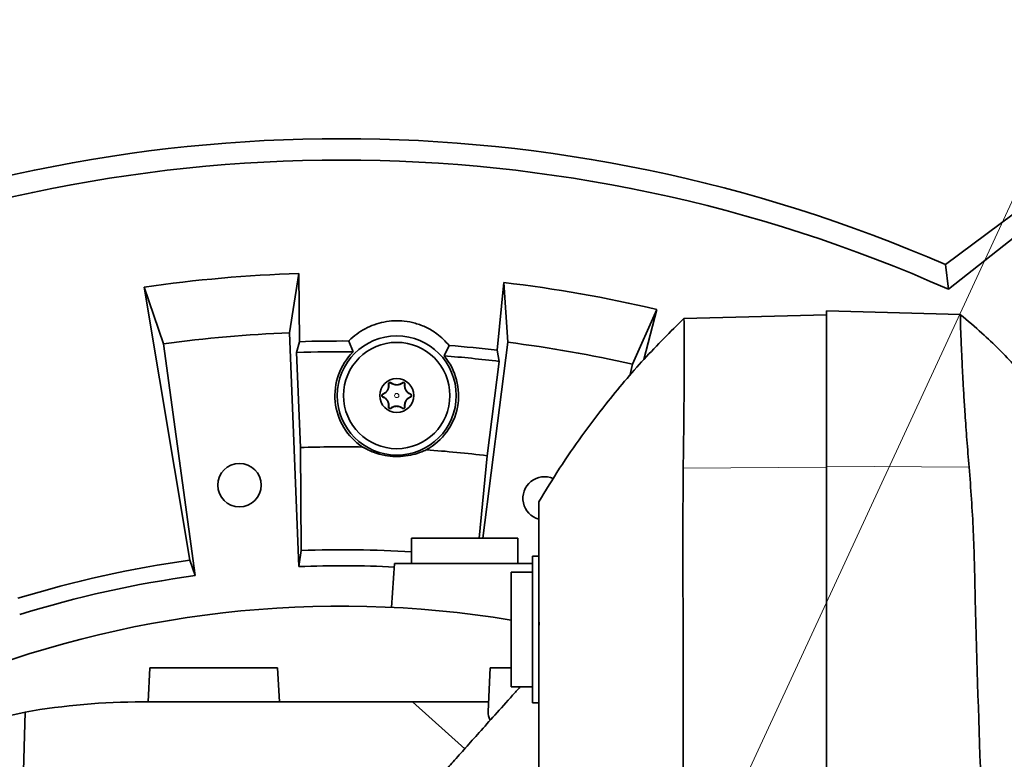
# Model space of a CAD drawing. Header units: millimetres. Extents: x 0 to 14900, y 0 to 10500.
# Tile 35 of 48: x 10751 to 10982, y 5943 to 6117. Entities that reach past the tile are written whole.
import ezdxf

# ---------------------------------------------------------------- set-up
doc = ezdxf.new("R2010")
doc.units = ezdxf.units.MM
doc.header["$LTSCALE"] = 25
doc.styles.add('SLDTEXTSTYLE0', font='TXT', dxfattribs={"width": 0.605})
doc.dimstyles.new('SLDDIMSTYLE2', dxfattribs={"dimtxt": 87.5, "dimasz": 87.5, "dimexe": 0, "dimexo": 0.0625, "dimgap": 21.875, "dimtad": 1, "dimdec": 4, "dimlfac": 25, "dimzin": 12, "dimdsep": 46, "dimtxsty": 'SLDTEXTSTYLE0', "dimsah": 1, "dimcen": 0.09, "dimadec": 1, "dimazin": 3, "dimtfac": 1, "dimtofl": 0, "dimtmove": 0, "dimatfit": 3, "dimfxl": 1, "dimfrac": 2, "dimtolj": 1, "dimtzin": 12, "dimarcsym": 0})
doc.dimstyles.new('SLDDIMSTYLE3', dxfattribs={"dimtxt": 87.5, "dimasz": 87.5, "dimexe": 0, "dimexo": 0.0625, "dimgap": 21.875, "dimtad": 1, "dimdec": 1, "dimrnd": 1e-09, "dimzin": 12, "dimdsep": 46, "dimtxsty": 'SLDTEXTSTYLE0', "dimsah": 1, "dimcen": 0, "dimadec": 0, "dimazin": 3, "dimtfac": 1, "dimtofl": 0, "dimtmove": 0, "dimatfit": 3, "dimfxl": 1, "dimfrac": 2, "dimtolj": 1, "dimtzin": 12, "dimarcsym": 0})

# ---------------------------------------------------------------- blocks, each defined once
blk = doc.blocks.new('_D_6')
at = {"color": 7, "linetype": 'Continuous', "lineweight": 0}
for p, q in [((7972.55, 6237.04), (7775.38, 6271.81)), ((12131.86, 5733.81), (13924.74, 5733.81))]:
    blk.add_line(p, q, dxfattribs=at)
at = {"color": 7, "linetype": 'Continuous', "lineweight": 18}
blk.add_arc((10826.53, 5733.81), 3060.71, 0, 170, dxfattribs=at)
for points in [[(7812.31, 6265.3), (7841.01, 6348.9), (7816.46, 6353.59)], [(13887.24, 5733.81), (13898.49, 5821.48), (13873.49, 5821.12)]]:
    blk.add_solid(points, dxfattribs=at)
at = {"color": 7, "linetype": 'Continuous', "lineweight": 18, "insert": (10991.66, 8905.45), "char_height": 87.5, "attachment_point": 1, "rotation": 354.776, "style": 'SLDTEXTSTYLE0'}
blk.add_mtext('170°', dxfattribs=at)
blk = doc.blocks.new('_D_8')
at = {"color": 7, "linetype": 'Continuous', "lineweight": 0}
blk.add_line((12022.3, 8318.62), (10826.53, 5733.81), dxfattribs=at)
at = {"color": 7, "linetype": 'Continuous', "lineweight": 18}
blk.add_solid([(12022.3, 8318.62), (11974.22, 8244.45), (11996.91, 8233.95)], dxfattribs=at)
at = {"color": 7, "linetype": 'Continuous', "lineweight": 18, "insert": (11247.1, 6911.4), "char_height": 87.5, "attachment_point": 1, "rotation": 65.174, "style": 'SLDTEXTSTYLE0'}
blk.add_mtext('R2848', dxfattribs=at)
blk = doc.blocks.new('_D_9')
at = {"color": 7, "linetype": 'Continuous', "lineweight": 0}
for q in [(11837.29, 6836.36), (10826.53, 5733.81)]:
    blk.add_line((11498.23, 6466.51), q, dxfattribs=at)
at = {"color": 7, "linetype": 'Continuous', "lineweight": 18}
blk.add_solid([(11498.23, 6466.51), (11566.57, 6522.56), (11548.14, 6539.46)], dxfattribs=at)
at = {"color": 7, "linetype": 'Continuous', "lineweight": 18, "insert": (11560.07, 6700.75), "char_height": 87.5, "attachment_point": 1, "rotation": 47.4869, "style": 'SLDTEXTSTYLE0'}
blk.add_mtext('R994', dxfattribs=at)

msp = doc.modelspace()

# ---------------------------------------------------------------- linework, layer by layer
at = {"color": 7, "linetype": 'Continuous', "lineweight": 35}
for p, q in [((10968.5253214, 6059.5778396), (11014.2607915, 6093.8100723)), ((10969.1868286, 6053.7826957), (11015.4012786, 6090.3830632)), ((10969.1868286, 6053.7826957), (10968.5253214, 6059.5778396)), ((10816.5148482, 6057.4829642), (10814.3548305, 6043.5710735)), ((10816.6592065, 6041.4707741), (10816.5148482, 6057.4829642)), ((10784.721585, 6040.9785005), (10780.1786084, 6054.3039551)), ((10780.1786084, 6054.3039551), (10790.9021486, 5990.1082133)), ((10864.7077568, 6055.3788163), (10863.1683935, 6039.4401391)), ((10865.6470538, 6041.3316067), (10864.7077568, 6055.3788163)), ((10900.6286573, 6049.0449924), (10894.9415782, 6036.1661917)), ((10897.5878172, 6037.2728494), (10900.6286573, 6049.0449924)), ((10907.0053044, 6046.9323184), (10940.5253734, 6047.8100723)), ((10940.5253734, 6048.7053286), (10972.0564347, 6047.8796587)), ((10940.5253734, 6048.7053286), (10940.5253734, 6012.2030468)), ((10814.3548305, 6043.5710735), (10816.5141203, 5988.6134765)), ((10792.1383861, 5986.4808761), (10784.721585, 6040.9785005)), ((10816.0063144, 6038.9150959), (10816.6592065, 6041.4707741)), ((10829.252413, 6039.0841939), (10828.2604602, 6041.6240391)), ((10851.8737967, 6040.5834514), (10850.6622721, 6038.1407085)), ((10859.7923751, 5995.3100723), (10865.6470538, 6041.3316067)), ((10816.0063144, 6038.9150959), (10816.8835703, 6016.5874415)), ((10863.1683935, 6039.4401391), (10863.5960591, 6036.8372828)), ((10860.7761581, 6014.6710498), (10863.5960591, 6036.8372828)), ((10894.9415782, 6036.1661917), (10894.3237922, 6033.4359702)), ((10817.1016962, 5992.4003767), (10816.8835703, 6016.5874415)), ((10860.7761581, 6014.6710498), (10858.9062139, 5995.3100723)), ((10940.5253734, 6012.2030468), (10940.5253734, 5779.7491901)), ((10843.0253734, 5995.3100723), (10843.0253734, 5989.3100723)), ((10843.0253734, 5995.3100723), (10868.0253734, 5995.3100723)), ((10868.0253734, 5989.3100723), (10868.0253734, 5995.3100723)), ((10817.1016962, 5992.4003767), (10816.5141203, 5988.6134765)), ((10790.9021486, 5990.1082133), (10792.1383861, 5986.4808761)), ((10839.0253734, 5989.3100723), (10838.3064231, 5979.0286049)), ((10871.4253734, 5989.3100723), (10839.0253734, 5989.3100723)), ((10872.9253734, 5991.0214961), (10871.4253734, 5991.0214961)), ((10871.4253734, 5956.5986485), (10871.4253734, 5991.0214961)), ((10871.4253734, 5987.3100723), (10866.4253734, 5987.3100723)), ((10866.4253734, 5960.3100723), (10866.4253734, 5987.3100723)), ((10873.035072, 5974.8707094), (10872.9253734, 5976.4394727)), ((10781.5253734, 5964.8100723), (10781.1061111, 5956.8100723)), ((10781.5253734, 5964.8100723), (10811.5253734, 5964.8100723)), ((10811.9446356, 5956.8100723), (10811.5253734, 5964.8100723)), ((10861.5253734, 5964.8100723), (10860.9857629, 5954.5136922)), ((10861.5253734, 5964.8100723), (10866.4253734, 5964.8100723)), ((10866.4253734, 5960.3100723), (10871.4253734, 5960.3100723)), ((10779.8213431, 5956.8100723), (10843.2211923, 5956.8100723)), ((10843.2211923, 5956.8100723), (10855.5216839, 5945.8094371)), ((10861.1061111, 5956.8100723), (10843.2211923, 5956.8100723)), ((10871.4253734, 5956.5986485), (10872.9253734, 5956.5986485)), ((10737.8461428, 5951.2243017), (10752.2238573, 5954.4197353)), ((10752.2238573, 5954.4197353), (10751.5915688, 5933.9574314))]:
    msp.add_line(p, q, dxfattribs=at)
at = {"color": 8, "linetype": 'Continuous', "lineweight": 18}
for p, q in [((10837.649764, 6031.4486178), (10837.5856579, 6031.439535)), ((10838.1781306, 6031.7536704), (10838.2180496, 6031.8046465)), ((10840.8726161, 6031.7536704), (10840.8326971, 6031.8046465)), ((10841.4009827, 6031.4486178), (10841.4650888, 6031.439535)), ((10836.3025213, 6029.1151249), (10836.2783341, 6029.1751838)), ((10842.7482254, 6029.1151249), (10842.7724126, 6029.1751838)), ((10836.3025213, 6028.5050197), (10836.2783341, 6028.4449608)), ((10842.7482254, 6028.5050197), (10842.7724126, 6028.4449608)), ((10837.649764, 6026.1715269), (10837.5856579, 6026.1806096)), ((10838.1781306, 6025.8664743), (10838.2180496, 6025.8154981)), ((10840.8726161, 6025.8664743), (10840.8326971, 6025.8154981)), ((10841.4009827, 6026.1715269), (10841.4650888, 6026.1806096)), ((10906.8591906, 6011.7261052), (10940.5253734, 6011.9627405)), ((10940.5253734, 6012.2030468), (10974.0746138, 6011.9672335))]:
    msp.add_line(p, q, dxfattribs=at)
at = {"color": 7, "linetype": 'Continuous', "lineweight": 35}
for centre, radius in [((10839.5253734, 6028.8100723), 14), ((10839.5253734, 6028.8100723), 12.5), ((10839.5253734, 6028.8100723), 4), ((10802.5575441, 6007.7636143), 5.1)]:
    msp.add_circle(centre, radius, dxfattribs=at)
at = {"color": 8, "linetype": 'Continuous', "lineweight": 18}
msp.add_circle((10839.5253734, 6028.8100723), 0.5, dxfattribs=at)
at = {"color": 7, "linetype": 'Continuous', "lineweight": 18}
for radius in [2848, 994]:
    msp.add_arc((10826.5253734, 5733.8100723), radius, 190, 170, dxfattribs=at)
at = {"color": 7, "linetype": 'Continuous', "lineweight": 35}
for centre, radius, start, end in [((10826.5253734, 5733.8100723), 355.3711066, 66.447941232, 113.552058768), ((10826.5253734, 5733.8100723), 350.3352259, 65.970049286, 114.029950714), ((10826.5253734, 5733.8100723), 323.8276572, 91.771473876, 98.228526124), ((10826.5253734, 5733.8100723), 323.8276572, 76.771473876, 83.228526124), ((10826.5253734, 5733.8100723), 310, 92.25, 97.75), ((10826.5253734, 5733.8100723), 307.8188569, 89.677038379, 91.836750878), ((10826.5253734, 5733.8100723), 307.8188569, 83.163249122, 85.276429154), ((10826.5253734, 5733.8100723), 310, 77.25, 82.75), ((10826.5253734, 5733.8100723), 305.2863017, 89.488185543, 91.974595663), ((10839.5253734, 6028.8100723), 14.5289809, 134.996761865, 236.402039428), ((10839.5253734, 6028.8100723), 14.5289809, 298.551428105, 39.956705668), ((10826.5253734, 5733.8100723), 305.2863017, 83.025404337, 85.46528199), ((10826.5253734, 5733.8100723), 282.9416988, 88.995503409, 91.952846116), ((10826.5253734, 5733.8100723), 282.9416988, 83.047153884, 85.957964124), ((10874.2786222, 6004.6322044), 5.1, 66.384718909, 254.606274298), ((10826.5253734, 5733.8100723), 258.7619586, 86.344044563, 92.087077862), ((10826.5253734, 5733.8100723), 258.7619586, 97.912922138, 107.087077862), ((10826.5253734, 5733.8100723), 255, 87.202901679, 92.25), ((10826.5253734, 5733.8100723), 255, 97.75, 107.25), ((10826.5253734, 5733.8100723), 245.5, 80.64648664, 112.38532819), ((10779.8213431, 5796.3023813), 160.507691, 90, 99.900559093)]:
    msp.add_arc(centre, radius, start, end, dxfattribs=at)
msp.add_ellipse((10876.5253734, 5954.3418084), major_axis=(15.5441138, 0), ratio=0.4594091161, start_param=3.1175206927, end_param=3.3968631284, dxfattribs=at)
for points, knots in [([(10974.0746138, 6011.9672335), (10973.8858462, 6014.1261034), (10973.5083079, 6018.4438793), (10973.1176969, 6024.0964975), (10972.8095381, 6028.9799153), (10972.5746775, 6033.1221012), (10972.3831324, 6036.8467569), (10972.2321606, 6040.0871485), (10972.1196036, 6042.81681), (10972.0438619, 6045.0342428), (10972.0071308, 6046.6449775), (10972.0062542, 6047.6827585), (10972.0397271, 6047.8141009), (10972.0564347, 6047.8796587)], [0, 0, 0, 0, 0.1069046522, 0.2138110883, 0.2997553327, 0.3859723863, 0.4719167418, 0.5580680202, 0.6444939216, 0.7306450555, 0.8203266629, 0.9103184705, 1, 1, 1, 1]), ([(11009.6256688, 5999.8065125), (11007.9947178, 6002.961713), (11004.6743403, 6009.3852396), (10998.7778914, 6018.5702333), (10992.2099411, 6027.4364672), (10984.9691609, 6035.763743), (10978.253414, 6042.5968373), (10973.7424856, 6046.3875395), (10972.0501732, 6047.8096529)], [0, 0, 0, 0, 0.17342759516, 0.35307321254, 0.53256016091, 0.7121236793, 0.89200080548, 1, 1, 1, 1]), ([(10851.8737967, 6040.5834514), (10850.9558693, 6041.5541892), (10849.4121425, 6043.18673), (10846.576585, 6044.8524495), (10843.9797315, 6045.8520092), (10841.3792864, 6046.3503032), (10838.9006108, 6046.4257062), (10836.5181042, 6046.1434017), (10834.232788, 6045.507544), (10832.068091, 6044.5511284), (10830.0837465, 6043.2867644), (10828.8668119, 6042.2376385), (10828.2938519, 6041.65783), (10828.2604602, 6041.6240391)], [0, 0, 0, 0, 0.1557395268, 0.2619153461, 0.3680183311, 0.4631649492, 0.5506174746, 0.6380796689, 0.7253659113, 0.8126850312, 0.9035104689, 0.9943766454, 1, 1, 1, 1]), ([(10907.0171582, 6046.9204172), (10903.8658592, 6043.7941004), (10897.5305546, 6037.5090192), (10889.6138836, 6028.1495872), (10883.05491, 6019.4762313), (10877.7881064, 6011.838148), (10874.5360144, 6006.4691424), (10872.9253734, 6003.8100723)], [0, 0, 0, 0, 0.253689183, 0.5100113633, 0.6765888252, 0.8398263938, 1, 1, 1, 1]), ([(10907.0053044, 6046.9323184), (10907.0252987, 6046.798181), (10907.0652872, 6046.529906), (10907.0940251, 6044.4280927), (10907.1059551, 6041.1057979), (10907.0980434, 6036.5809333), (10907.0714691, 6030.9717388), (10907.0239202, 6024.7785093), (10906.9595973, 6018.3102478), (10906.8926595, 6013.9208171), (10906.8591906, 6011.7261052)], [0, 0, 0, 0, 0.1297716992, 0.25954366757, 0.38931461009, 0.5190856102, 0.64886954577, 0.77865339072, 0.88932686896, 1, 1, 1, 1]), ([(10837.5856579, 6031.439535), (10837.5976968, 6031.3220069), (10837.6221645, 6031.0831434), (10837.5846956, 6030.764074), (10837.5183598, 6030.5084799), (10837.4559604, 6030.3332069), (10837.3738932, 6030.1556534), (10837.2780702, 6029.9913718), (10837.1730754, 6029.8435289), (10837.0469676, 6029.6934847), (10836.8919429, 6029.5424739), (10836.7018973, 6029.3954108), (10836.4967825, 6029.2693458), (10836.3514645, 6029.2067066), (10836.2783341, 6029.1751838)], [0, 0, 0, 0, 0.1435446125, 0.2917390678, 0.3512973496, 0.412041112, 0.4717216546, 0.5336028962, 0.5866828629, 0.6410943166, 0.7228281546, 0.8067715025, 0.9027590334, 1, 1, 1, 1]), ([(10837.649764, 6031.4486178), (10837.6619552, 6031.3212448), (10837.6867735, 6031.0619428), (10837.639409, 6030.7078169), (10837.5524462, 6030.4043038), (10837.4493907, 6030.1616183), (10837.3148193, 6029.9288798), (10837.1467753, 6029.706912), (10836.9442406, 6029.5016045), (10836.727393, 6029.3352786), (10836.5118789, 6029.205724), (10836.3725686, 6029.1454378), (10836.3025213, 6029.1151249)], [0, 0, 0, 0, 0.13961273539, 0.28421937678, 0.36977537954, 0.4575753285, 0.54323307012, 0.63168805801, 0.73125319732, 0.83368974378, 0.91637666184, 1, 1, 1, 1]), ([(10838.2180496, 6031.8046465), (10838.1986038, 6031.8185512), (10838.1591941, 6031.8467312), (10838.0941163, 6031.873062), (10838.0295673, 6031.8874807), (10837.9724885, 6031.8913155), (10837.9161776, 6031.8869084), (10837.8631473, 6031.8753574), (10837.8103357, 6031.8557591), (10837.7624566, 6031.829618), (10837.7201033, 6031.7982874), (10837.6843296, 6031.7640052), (10837.6535428, 6031.7260182), (10837.6250025, 6031.6803336), (10837.601356, 6031.626577), (10837.5855029, 6031.5648025), (10837.5792297, 6031.5013968), (10837.5835009, 6031.4602933), (10837.5856579, 6031.439535)], [0, 0, 0, 0, 0.0885861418, 0.1795326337, 0.2423999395, 0.306789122, 0.3587859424, 0.4121874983, 0.4642474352, 0.5182091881, 0.56475533, 0.6126162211, 0.6601364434, 0.7087086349, 0.7766638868, 0.8465726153, 0.922515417, 1, 1, 1, 1]), ([(10838.1781306, 6031.7536704), (10838.1622611, 6031.7649514), (10838.1302571, 6031.7877019), (10838.073127, 6031.8112309), (10838.0132013, 6031.8240483), (10837.9520063, 6031.8253655), (10837.8957177, 6031.8164298), (10837.8429202, 6031.7983691), (10837.7971889, 6031.7739055), (10837.7565061, 6031.7431093), (10837.7222414, 6031.7079634), (10837.693653, 6031.6682008), (10837.6711669, 6031.6246458), (10837.6554066, 6031.5777179), (10837.6443301, 6031.5180038), (10837.6476788, 6031.4752441), (10837.649764, 6031.4486178)], [0, 0, 0, 0, 0.0794047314, 0.1601346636, 0.2437650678, 0.3159148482, 0.3907637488, 0.4542619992, 0.5198766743, 0.5792442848, 0.6403150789, 0.7002182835, 0.7616470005, 0.8258370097, 0.8915493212, 1, 1, 1, 1]), ([(10840.8726161, 6031.7536704), (10840.6677384, 6031.6199183), (10840.3261901, 6031.3969425), (10839.7103806, 6031.2708398), (10839.1746221, 6031.2933963), (10838.6376092, 6031.444127), (10838.3450687, 6031.6412069), (10838.1781306, 6031.7536704)], [0, 0, 0, 0, 0.26399829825, 0.44010726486, 0.61703614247, 0.78146194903, 1, 1, 1, 1]), ([(10840.8326971, 6031.8046465), (10840.6606702, 6031.6874457), (10840.3987096, 6031.5089737), (10839.9327954, 6031.3762268), (10839.5533339, 6031.3365281), (10839.1548338, 6031.3674972), (10838.6656642, 6031.5002278), (10838.3922207, 6031.6861943), (10838.2180496, 6031.8046465)], [0, 0, 0, 0, 0.24980736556, 0.38040379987, 0.49160505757, 0.60309321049, 0.7471883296, 1, 1, 1, 1]), ([(10841.4650888, 6031.439535), (10841.4674404, 6031.4640271), (10841.4722105, 6031.5137097), (10841.4616394, 6031.5847424), (10841.4408789, 6031.648319), (10841.4152245, 6031.6991416), (10841.3829154, 6031.7451742), (10841.346146, 6031.7848107), (10841.3026533, 6031.820171), (10841.2560601, 6031.8480381), (10841.2077936, 6031.8685875), (10841.1601987, 6031.8820514), (10841.1118852, 6031.8893648), (10841.057915, 6031.8908474), (10840.9993938, 6031.8839717), (10840.9385491, 6031.8664202), (10840.8816962, 6031.8402442), (10840.8491328, 6031.816587), (10840.8326971, 6031.8046465)], [0, 0, 0, 0, 0.0911364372, 0.1848714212, 0.2471605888, 0.3109607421, 0.3626486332, 0.4157365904, 0.4674855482, 0.5211098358, 0.5675724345, 0.6153354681, 0.662988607, 0.7116910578, 0.7801179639, 0.8505111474, 0.9245485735, 1, 1, 1, 1]), ([(10841.4009827, 6031.4486178), (10841.4026974, 6031.4656202), (10841.4061656, 6031.5000105), (10841.4007168, 6031.5546006), (10841.385679, 6031.6110619), (10841.3599883, 6031.6645371), (10841.325387, 6031.7122585), (10841.285923, 6031.750566), (10841.241611, 6031.7811806), (10841.1960195, 6031.8030861), (10841.1481857, 6031.8176089), (10841.099935, 6031.8247293), (10841.0510262, 6031.824621), (10841.0020707, 6031.8172281), (10840.9541385, 6031.8021989), (10840.9100573, 6031.7809508), (10840.8846216, 6031.7624178), (10840.8726161, 6031.7536704)], [0, 0, 0, 0, 0.0697615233, 0.1411043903, 0.2177353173, 0.2971109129, 0.3657565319, 0.4368866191, 0.4983744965, 0.5618064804, 0.6208627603, 0.6815370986, 0.7425290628, 0.8050279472, 0.8713837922, 0.9392940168, 1, 1, 1, 1]), ([(10842.7482254, 6029.1151249), (10842.6329539, 6029.1676702), (10842.3983872, 6029.2745949), (10842.1171155, 6029.490066), (10841.8978564, 6029.715257), (10841.7381596, 6029.9256111), (10841.6027635, 6030.1585812), (10841.500654, 6030.398539), (10841.4298729, 6030.6407768), (10841.385997, 6030.8953071), (10841.3704861, 6031.1677266), (10841.3907556, 6031.3544204), (10841.4009827, 6031.4486178)], [0, 0, 0, 0, 0.1382343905, 0.28129379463, 0.36703731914, 0.45502242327, 0.54087021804, 0.62953923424, 0.7112203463, 0.79455025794, 0.89633929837, 1, 1, 1, 1]), ([(10842.7724126, 6029.1751838), (10842.6792123, 6029.2163014), (10842.4907946, 6029.2994265), (10842.2587306, 6029.4592353), (10842.0751157, 6029.6214943), (10841.9473287, 6029.7574374), (10841.8324284, 6029.9038925), (10841.7340553, 6030.0541006), (10841.6479105, 6030.2145129), (10841.5711707, 6030.392813), (10841.5086405, 6030.5876411), (10841.4557484, 6030.8394109), (10841.4317493, 6031.1293619), (10841.4538774, 6031.3352303), (10841.4650888, 6031.439535)], [0, 0, 0, 0, 0.1240102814, 0.2507044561, 0.3153198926, 0.3811161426, 0.4359243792, 0.4922367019, 0.5470995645, 0.6036589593, 0.6748631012, 0.7480550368, 0.8723502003, 1, 1, 1, 1]), ([(10836.2783341, 6029.1751838), (10836.258426, 6029.1662424), (10836.2181804, 6029.1481666), (10836.1655266, 6029.1091929), (10836.1205945, 6029.063592), (10836.0867342, 6029.0164403), (10836.0605365, 6028.9655666), (10836.0423409, 6028.9137638), (10836.031258, 6028.8576832), (10836.0285858, 6028.8024095), (10836.0334247, 6028.7492611), (10836.0442606, 6028.7006236), (10836.0608546, 6028.6544975), (10836.0849946, 6028.606718), (10836.1183566, 6028.5590507), (10836.1637428, 6028.5124238), (10836.2174093, 6028.4724107), (10836.2578661, 6028.4541828), (10836.2783341, 6028.4449608)], [0, 0, 0, 0, 0.0809781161, 0.1637032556, 0.2283247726, 0.2945023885, 0.3474451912, 0.4018071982, 0.4548191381, 0.5098124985, 0.5566451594, 0.6048368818, 0.6520065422, 0.700236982, 0.7668698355, 0.8354203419, 0.9167351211, 1, 1, 1, 1]), ([(10836.3025213, 6029.1151249), (10836.2821043, 6029.1056005), (10836.2438891, 6029.0877735), (10836.1937133, 6029.0468207), (10836.1541148, 6029.0005614), (10836.1239192, 6028.947805), (10836.1049278, 6028.8944978), (10836.0954833, 6028.8399079), (10836.0949284, 6028.7883276), (10836.1022771, 6028.7380702), (10836.1165168, 6028.6911873), (10836.1375387, 6028.6469966), (10836.1648903, 6028.606226), (10836.198491, 6028.5697018), (10836.2436874, 6028.5327223), (10836.2804597, 6028.5154076), (10836.3025213, 6028.5050197)], [0, 0, 0, 0, 0.0917187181, 0.1716730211, 0.2545026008, 0.3259360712, 0.4000273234, 0.4630813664, 0.5282154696, 0.5874794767, 0.6484276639, 0.708513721, 0.7701201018, 0.8347151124, 0.9008374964, 1, 1, 1, 1]), ([(10842.7482254, 6028.5050197), (10842.7686424, 6028.5145441), (10842.8068577, 6028.5323711), (10842.8570334, 6028.5733239), (10842.8966319, 6028.6195832), (10842.9268275, 6028.6723396), (10842.9458189, 6028.7256468), (10842.9552634, 6028.7802367), (10842.9558183, 6028.831817), (10842.9484696, 6028.8820744), (10842.93423, 6028.9289573), (10842.913208, 6028.973148), (10842.8858564, 6029.0139186), (10842.8522557, 6029.0504429), (10842.8070594, 6029.0874223), (10842.770287, 6029.104737), (10842.7482254, 6029.1151249)], [0, 0, 0, 0, 0.0917187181, 0.1716730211, 0.2545026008, 0.3259360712, 0.4000273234, 0.4630813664, 0.5282154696, 0.5874794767, 0.6484276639, 0.708513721, 0.7701201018, 0.8347151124, 0.9008374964, 1, 1, 1, 1]), ([(10842.7724126, 6028.4449608), (10842.7923207, 6028.4539023), (10842.8325663, 6028.471978), (10842.8852201, 6028.5109517), (10842.9301522, 6028.5565526), (10842.9640125, 6028.6037043), (10842.9902102, 6028.6545781), (10843.0084058, 6028.7063808), (10843.0194887, 6028.7624614), (10843.0221609, 6028.8177351), (10843.0173221, 6028.8708835), (10843.0064861, 6028.9195211), (10842.9898921, 6028.9656471), (10842.9657521, 6029.0134266), (10842.9323901, 6029.0610939), (10842.8870039, 6029.1077209), (10842.8333374, 6029.1477339), (10842.7928807, 6029.1659618), (10842.7724126, 6029.1751838)], [0, 0, 0, 0, 0.0809781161, 0.1637032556, 0.2283247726, 0.2945023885, 0.3474451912, 0.4018071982, 0.454819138, 0.5098124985, 0.5566451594, 0.6048368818, 0.6520065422, 0.700236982, 0.7668698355, 0.8354203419, 0.9167351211, 1, 1, 1, 1]), ([(10836.2783341, 6028.4449608), (10836.3715344, 6028.4038432), (10836.5599521, 6028.3207182), (10836.7920161, 6028.1609094), (10836.975631, 6027.9986503), (10837.103418, 6027.8627072), (10837.2183183, 6027.7162521), (10837.3166914, 6027.566044), (10837.4028362, 6027.4056318), (10837.479576, 6027.2273316), (10837.5421062, 6027.0325035), (10837.5949983, 6026.7807337), (10837.6189974, 6026.4907827), (10837.5968693, 6026.2849143), (10837.5856579, 6026.1806096)], [0, 0, 0, 0, 0.1240102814, 0.2507044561, 0.3153198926, 0.3811161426, 0.4359243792, 0.4922367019, 0.5470995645, 0.6036589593, 0.6748631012, 0.7480550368, 0.8723502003, 1, 1, 1, 1]), ([(10836.3025213, 6028.5050197), (10836.4177929, 6028.4524744), (10836.6523595, 6028.3455497), (10836.9336312, 6028.1300786), (10837.1528903, 6027.9048876), (10837.3125871, 6027.6945335), (10837.4479832, 6027.4615635), (10837.5500927, 6027.2216056), (10837.6208738, 6026.9793678), (10837.6647498, 6026.7248375), (10837.6802607, 6026.452418), (10837.6599911, 6026.2657242), (10837.649764, 6026.1715269)], [0, 0, 0, 0, 0.1382343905, 0.2812937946, 0.3670373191, 0.4550224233, 0.540870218, 0.6295392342, 0.7112203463, 0.7945502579, 0.8963392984, 1, 1, 1, 1]), ([(10838.1781306, 6025.8664743), (10838.3830083, 6026.0002263), (10838.7245566, 6026.2232021), (10839.3403662, 6026.3493048), (10839.8761246, 6026.3267483), (10840.4131375, 6026.1760176), (10840.705678, 6025.9789377), (10840.8726161, 6025.8664743)], [0, 0, 0, 0, 0.2639982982, 0.4401072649, 0.6170361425, 0.781461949, 1, 1, 1, 1]), ([(10838.2180496, 6025.8154981), (10838.3900765, 6025.9326989), (10838.6520372, 6026.1111709), (10839.1179513, 6026.2439178), (10839.4974129, 6026.2836165), (10839.8959129, 6026.2526474), (10840.3850825, 6026.1199168), (10840.658526, 6025.9339503), (10840.8326971, 6025.8154981)], [0, 0, 0, 0, 0.2498073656, 0.3804037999, 0.4916050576, 0.6030932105, 0.7471883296, 1, 1, 1, 1]), ([(10841.4009827, 6026.1715269), (10841.3887916, 6026.2988998), (10841.3639732, 6026.5582018), (10841.4113378, 6026.9123277), (10841.4983005, 6027.2158408), (10841.601356, 6027.4585263), (10841.7359274, 6027.6912648), (10841.9039714, 6027.9132326), (10842.1065061, 6028.1185401), (10842.3233538, 6028.284866), (10842.5388678, 6028.4144206), (10842.6781781, 6028.4747069), (10842.7482254, 6028.5050197)], [0, 0, 0, 0, 0.13961273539, 0.28421937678, 0.36977537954, 0.4575753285, 0.54323307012, 0.63168805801, 0.73125319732, 0.83368974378, 0.91637666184, 1, 1, 1, 1]), ([(10841.4650888, 6026.1806096), (10841.4530499, 6026.2981378), (10841.4285822, 6026.5370012), (10841.4660511, 6026.8560706), (10841.5323869, 6027.1116647), (10841.5947863, 6027.2869378), (10841.6768535, 6027.4644912), (10841.7726765, 6027.6287729), (10841.8776714, 6027.7766158), (10842.0037791, 6027.9266599), (10842.1588038, 6028.0776707), (10842.3488494, 6028.2247338), (10842.5539642, 6028.3507988), (10842.6992822, 6028.413438), (10842.7724126, 6028.4449608)], [0, 0, 0, 0, 0.1435446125, 0.2917390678, 0.3512973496, 0.412041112, 0.4717216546, 0.5336028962, 0.5866828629, 0.6410943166, 0.7228281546, 0.8067715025, 0.9027590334, 1, 1, 1, 1]), ([(10837.5856579, 6026.1806096), (10837.5833064, 6026.1561175), (10837.5785362, 6026.1064349), (10837.5891073, 6026.0354023), (10837.6098678, 6025.9718256), (10837.6355222, 6025.9210031), (10837.6678314, 6025.8749704), (10837.7046007, 6025.8353339), (10837.7480934, 6025.7999737), (10837.7946866, 6025.7721065), (10837.8429531, 6025.7515571), (10837.890548, 6025.7380932), (10837.9388615, 6025.7307798), (10837.9928317, 6025.7292972), (10838.051353, 6025.7361729), (10838.1121976, 6025.7537244), (10838.1690505, 6025.7799004), (10838.2016139, 6025.8035576), (10838.2180496, 6025.8154981)], [0, 0, 0, 0, 0.0911364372, 0.1848714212, 0.2471605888, 0.3109607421, 0.3626486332, 0.4157365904, 0.4674855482, 0.5211098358, 0.5675724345, 0.6153354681, 0.662988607, 0.7116910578, 0.7801179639, 0.8505111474, 0.9245485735, 1, 1, 1, 1]), ([(10837.649764, 6026.1715269), (10837.6480494, 6026.1545244), (10837.6445812, 6026.1201341), (10837.6500299, 6026.065544), (10837.6650677, 6026.0090827), (10837.6907585, 6025.9556075), (10837.7253597, 6025.9078861), (10837.7648237, 6025.8695786), (10837.8091357, 6025.838964), (10837.8547272, 6025.8170585), (10837.9025611, 6025.8025357), (10837.9508117, 6025.7954153), (10837.9997205, 6025.7955237), (10838.048676, 6025.8029165), (10838.0966083, 6025.8179457), (10838.1406894, 6025.8391938), (10838.1661251, 6025.8577268), (10838.1781306, 6025.8664743)], [0, 0, 0, 0, 0.06976152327, 0.14110439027, 0.21773531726, 0.29711091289, 0.36575653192, 0.43688661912, 0.49837449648, 0.56180648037, 0.62086276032, 0.68153709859, 0.74252906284, 0.80502794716, 0.87138379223, 0.93929401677, 1, 1, 1, 1]), ([(10840.8326971, 6025.8154981), (10840.8521429, 6025.8015934), (10840.8915526, 6025.7734134), (10840.9566304, 6025.7470826), (10841.0211794, 6025.7326639), (10841.0782582, 6025.7288291), (10841.1345691, 6025.7332362), (10841.1875994, 6025.7447872), (10841.240411, 6025.7643855), (10841.2882901, 6025.7905266), (10841.3306434, 6025.8218572), (10841.3664171, 6025.8561394), (10841.3972039, 6025.8941265), (10841.4257442, 6025.939811), (10841.4493907, 6025.9935676), (10841.4652438, 6026.0553422), (10841.471517, 6026.1187478), (10841.4672459, 6026.1598513), (10841.4650888, 6026.1806096)], [0, 0, 0, 0, 0.0885861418, 0.1795326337, 0.2423999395, 0.306789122, 0.3587859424, 0.4121874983, 0.4642474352, 0.5182091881, 0.56475533, 0.6126162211, 0.6601364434, 0.7087086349, 0.7766638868, 0.8465726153, 0.922515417, 1, 1, 1, 1]), ([(10840.8726161, 6025.8664743), (10840.8884856, 6025.8551932), (10840.9204896, 6025.8324428), (10840.9776197, 6025.8089137), (10841.0375454, 6025.7960963), (10841.0987405, 6025.7947792), (10841.155029, 6025.8037149), (10841.2078265, 6025.8217755), (10841.2535578, 6025.8462391), (10841.2942406, 6025.8770353), (10841.3285053, 6025.9121812), (10841.3570938, 6025.9519438), (10841.3795798, 6025.9954988), (10841.3953401, 6026.0424267), (10841.4064166, 6026.1021408), (10841.4030679, 6026.1449005), (10841.4009827, 6026.1715269)], [0, 0, 0, 0, 0.0794047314, 0.1601346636, 0.2437650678, 0.3159148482, 0.3907637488, 0.4542619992, 0.5198766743, 0.5792442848, 0.6403150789, 0.7002182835, 0.7616470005, 0.8258370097, 0.8915493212, 1, 1, 1, 1]), ([(10831.4855888, 6016.7082893), (10831.5082564, 6016.694876), (10832.3164807, 6016.2166186), (10834.0220271, 6015.409128), (10836.622818, 6014.6850289), (10839.1877443, 6014.428084), (10841.5743596, 6014.5451013), (10843.8465368, 6015.0105194), (10845.44731, 6015.5712573), (10846.2915211, 6015.9649925), (10846.4694618, 6016.047983)], [0, 0, 0, 0, 0.0051946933, 0.1852197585, 0.3651123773, 0.5184592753, 0.6718114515, 0.8165432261, 0.9613314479, 1, 1, 1, 1]), ([(10906.8591906, 6011.7261052), (10906.8148727, 6005.1059589), (10906.7262341, 5991.8652421), (10906.9269193, 5965.3865607), (10906.803863, 5920.0229094), (10906.8697099, 5855.7789317), (10906.859302, 5804.7744524), (10906.8540981, 5779.2722127)], [0, 0, 0, 0, 0.085434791, 0.170875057, 0.3417490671, 0.6708745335, 1, 1, 1, 1]), ([(10979.5651029, 5779.4747848), (10979.5099539, 5796.7669235), (10979.4067983, 5829.1116893), (10978.5784678, 5876.5090047), (10977.4715265, 5921.6663734), (10976.1238351, 5956.7837838), (10975.4459286, 5981.8764626), (10975.1749961, 5996.9386435), (10974.4413285, 6006.9587882), (10974.0746138, 6011.9672335)], [0, 0, 0, 0, 0.2230826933, 0.4172738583, 0.6114809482, 0.8057232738, 0.8704971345, 0.9352695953, 1, 1, 1, 1]), ([(10872.9253734, 6003.8100723), (10872.9253734, 6003.8114841), (10872.9253734, 6003.8158049), (10872.9253734, 6003.7685565), (10872.9253734, 6003.8813123), (10872.9253734, 6003.425543), (10872.9253734, 6001.9816406), (10872.9253734, 5999.3458643), (10872.9253734, 5995.6762015), (10872.9253734, 5991.1351181), (10872.9253734, 5985.7745137), (10872.9253734, 5979.8513207), (10872.9253734, 5973.4179218), (10872.9253734, 5964.8397886), (10872.9253734, 5949.8341575), (10872.9253734, 5902.9634488), (10872.9253734, 5848.8226938), (10872.9253734, 5797.4847767), (10872.9253734, 5777.2318327), (10872.9253734, 5765.6737165), (10872.9253734, 5759.7668298), (10872.9253734, 5756.8100723)], [0, 0, 0, 0, 0.01649033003, 0.05046708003, 0.06745549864, 0.08450877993, 0.10687157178, 0.12988360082, 0.15224653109, 0.17525920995, 0.19763869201, 0.22066919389, 0.24303275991, 0.26553468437, 0.31053853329, 0.40054623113, 0.75720718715, 0.87856834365, 0.9392489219, 0.96959037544, 1, 1, 1, 1]), ([(10868.5028259, 5960.3100723), (10867.9240915, 5959.6608966), (10865.9214414, 5957.4144914), (10862.7101463, 5953.8443913), (10859.0120187, 5949.7198886), (10855.7547443, 5946.0741953), (10852.9122839, 5942.8768621), (10850.4567013, 5940.1049006), (10848.2091866, 5937.5633763), (10845.9530759, 5935.0129048), (10843.4997971, 5932.2387556), (10840.9141349, 5929.3054143), (10837.6135061, 5925.5284956), (10833.6389491, 5920.8697703), (10828.9884291, 5915.113969), (10824.4065167, 5909.033995), (10820.1406587, 5902.8147363), (10816.8291833, 5897.5846481), (10815.1257578, 5894.4260596), (10814.5510726, 5893.3604456)], [0, 0, 0, 0, 0.0261116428, 0.0903566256, 0.1488065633, 0.2012812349, 0.2492761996, 0.2904329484, 0.3250556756, 0.3616979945, 0.4037046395, 0.4496707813, 0.4950318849, 0.5771531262, 0.663732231, 0.7563566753, 0.8532553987, 0.9504927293, 1, 1, 1, 1])]:
    msp.add_open_spline(points, degree=3, knots=knots, dxfattribs=at)

# ---------------------------------------------------------------- dimensions: what is measured, and where the dimension line sits
at = {"color": 7, "linetype": 'Continuous', "lineweight": 18}
dim = msp.add_angular_dim_2l(base=(11093.2840942, 8782.8762034), line1=((12081.864904, 5733.8100723), (9571.1858428, 5733.8100723)), line2=((9847.6264669, 5906.4163609), (8021.7928928, 6228.3600823)), dimstyle='SLDDIMSTYLE2', dxfattribs=at)
dim.commit()
dim.dimension.update_dxf_attribs({"geometry": '_D_6', "text_midpoint": (11105.2016849, 8781.8100723), "dimtype": 162})
for mpoint, picture, middle in [((12022.3001592, 8318.6169629), '_D_8', (11424.4130163, 7026.2137676)), ((11498.2294032, 6466.5103496), '_D_9', (11741.3402697, 6731.6976585))]:
    dim = msp.add_radius_dim(center=(10826.5253734, 5733.8100723), mpoint=mpoint, dimstyle='SLDDIMSTYLE3', dxfattribs=at)
    dim.commit()
    dim.dimension.update_dxf_attribs({"geometry": picture, "text_midpoint": middle, "dimtype": 164})

doc.saveas('drawing.dxf')
